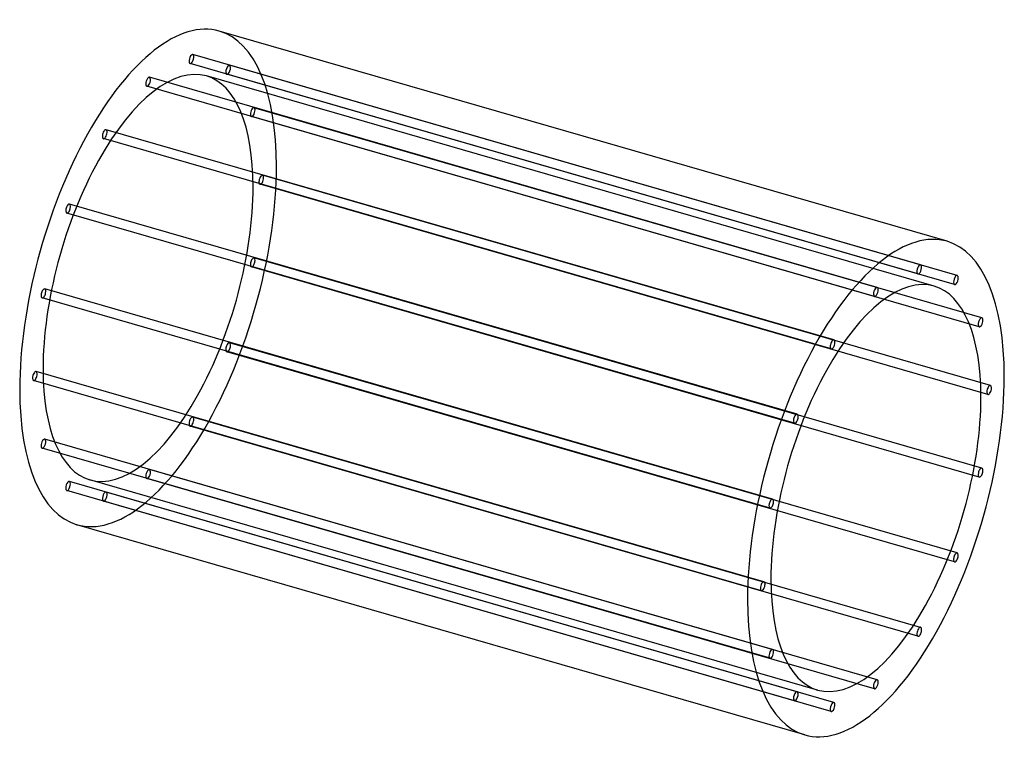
# Model space of a CAD drawing. Header units: millimetres. Extents: x -1054 to 1054, y -778 to 778.
import ezdxf

# ---------------------------------------------------------------- set-up
doc = ezdxf.new("R2010")
doc.units = ezdxf.units.MM
doc.layers.add('HIDDEN', color=7, linetype='Continuous')
doc.layers.add('THICK', color=7, linetype='Continuous')

msp = doc.modelspace()

# ---------------------------------------------------------------- linework, layer by layer
at = {"layer": 'HIDDEN'}
for p, q in [((875, 253), (-683.8, 703)), ((869.5, 233.8), (-689.4, 683.8)), ((953.7, 230.1), (-605.2, 680.1)), ((782.2, 204.6), (-776.6, 654.6)), ((904.2, 207.3), (-654.6, 657.3)), ((948.1, 210.9), (-610.7, 660.9)), ((776.6, 185.4), (-782.2, 635.4)), ((1000.7, 120.2), (-558.2, 570.2)), ((1006.2, 139.4), (-552.6, 589.4)), ((689.4, 92.3), (-869.5, 542.3)), ((683.8, 73.1), (-875, 523.1)), ((1024.7, -5.4), (-534.1, 444.6)), ((1019.1, -24.6), (-539.7, 425.4)), ((610.7, -66.9), (-948.1, 383.1)), ((605.2, -86.1), (-953.7, 363.9)), ((1006.2, -182.1), (-552.6, 267.9)), ((1000.7, -201.3), (-558.2, 248.7)), ((558.2, -248.7), (-1000.7, 201.3)), ((552.6, -267.9), (-1006.2, 182.1)), ((953.7, -363.9), (-605.2, 86.1)), ((948.1, -383.1), (-610.7, 66.9)), ((539.7, -425.4), (-1019.1, 24.6)), ((534.1, -444.6), (-1024.7, 5.4)), ((875, -523.1), (-683.8, -73.1)), ((869.5, -542.3), (-689.4, -92.3)), ((558.2, -570.2), (-1000.7, -120.2)), ((552.6, -589.4), (-1006.2, -139.4)), ((782.2, -635.4), (-776.6, -185.4)), ((654.6, -657.3), (-904.2, -207.3)), ((776.6, -654.6), (-782.2, -204.6)), ((605.2, -680.1), (-953.7, -230.1)), ((610.7, -660.9), (-948.1, -210.9)), ((683.8, -703), (-875, -253)), ((689.4, -683.8), (-869.5, -233.8))]:
    msp.add_line(p, q, dxfattribs=at)
for centre, major_axis, start_param, end_param in [((-779.4, 225), (152.5, 528.4), -0.982794, 0), ((-686.6, 693.4), (-2.77, -9.61), -2.946289, 0.000007), ((-686.6, 693.4), (-2.77, -9.61), 0.195304, 3.141599), ((-686.6, 693.4), (-2.77, -9.61), -3.141586, -2.946289), ((-779.4, 225), (-124.8, -432.3), -3.141593, -0.982794), ((-686.6, 693.4), (-2.77, -9.61), 0.000007, 0.195304), ((-607.9, 670.5), (-2.77, -9.61), -3.141586, -0.197396), ((-607.9, 670.5), (-2.77, -9.61), 0.000007, 2.944197), ((-607.9, 670.5), (-2.77, -9.61), 2.944197, 3.141599), ((-779.4, 645), (-2.77, -9.61), -3.141586, -2.55359), ((-779.4, 645), (-2.77, -9.61), 0.588003, 3.141599), ((-779.4, 225), (-124.8, -432.3), 2.158799, 3.141593), ((-607.9, 670.5), (-2.77, -9.61), -0.197396, 0.000007), ((-779.4, 645), (-2.77, -9.61), -2.55359, 0.000007), ((-779.4, 645), (-2.77, -9.61), 0.000007, 0.588003), ((-555.4, 579.8), (-2.77, -9.61), -3.141586, -0.590095), ((-555.4, 579.8), (-2.77, -9.61), -0.590095, 0.000007), ((-555.4, 579.8), (-2.77, -9.61), 0.000007, 2.551498), ((-555.4, 579.8), (-2.77, -9.61), 2.551498, 3.141599), ((-872.2, 532.7), (-2.77, -9.61), -2.160891, 0.000007), ((-872.2, 532.7), (-2.77, -9.61), -3.141586, -2.160891), ((-872.2, 532.7), (-2.77, -9.61), 0.980702, 3.141599), ((-872.2, 532.7), (-2.77, -9.61), 0.000007, 0.980702), ((-779.4, 225), (152.5, 528.4), -3.141593, -0.982794), ((-536.9, 435), (-2.77, -9.61), -3.141586, -0.982794), ((-536.9, 435), (-2.77, -9.61), 2.158799, 3.141599), ((-536.9, 435), (-2.77, -9.61), -0.982794, 0.000007), ((-536.9, 435), (-2.77, -9.61), 0.000007, 2.158799), ((-779.4, 225), (-124.8, -432.3), 0, 2.158799), ((-950.9, 373.5), (-2.77, -9.61), -3.141586, -1.768192), ((-950.9, 373.5), (-2.77, -9.61), 1.373401, 3.141599), ((-950.9, 373.5), (-2.77, -9.61), -1.768192, 0.000007), ((-950.9, 373.5), (-2.77, -9.61), 0.000007, 1.373401), ((-555.4, 258.3), (-2.77, -9.61), -1.375493, 0.000007), ((-555.4, 258.3), (-2.77, -9.61), -3.141586, -1.375493), ((-555.4, 258.3), (-2.77, -9.61), 0.000007, 1.7661), ((-555.4, 258.3), (-2.77, -9.61), 1.7661, 3.141599), ((-1003.5, 191.7), (-2.77, -9.61), -1.375493, 0.000007), ((-1003.5, 191.7), (-2.77, -9.61), -3.141586, -1.375493), ((-1003.5, 191.7), (-2.77, -9.61), 0.000007, 1.7661), ((-1003.5, 191.7), (-2.77, -9.61), 1.7661, 3.141599), ((-607.9, 76.5), (-2.77, -9.61), -3.141586, -1.768192), ((-607.9, 76.5), (-2.77, -9.61), 1.373401, 3.141599), ((-607.9, 76.5), (-2.77, -9.61), -1.768192, 0.000007), ((-607.9, 76.5), (-2.77, -9.61), 0.000007, 1.373401), ((-1021.9, 15), (-2.77, -9.61), -3.141586, -0.982794), ((-1021.9, 15), (-2.77, -9.61), 2.158799, 3.141599), ((-779.4, 225), (-124.8, -432.3), -0.982794, 0), ((-1021.9, 15), (-2.77, -9.61), -0.982794, 0.000007), ((-1021.9, 15), (-2.77, -9.61), 0.000007, 2.158799), ((-686.6, -82.7), (-2.77, -9.61), -2.160891, 0.000007), ((-686.6, -82.7), (-2.77, -9.61), -3.141586, -2.160891), ((-686.6, -82.7), (-2.77, -9.61), 0.980702, 3.141599), ((-686.6, -82.7), (-2.77, -9.61), 0.000007, 0.980702), ((-1003.5, -129.8), (-2.77, -9.61), -3.141586, -0.590095), ((-1003.5, -129.8), (-2.77, -9.61), 0.000007, 2.551498), ((-1003.5, -129.8), (-2.77, -9.61), 2.551498, 3.141599), ((-1003.5, -129.8), (-2.77, -9.61), -0.590095, 0.000007), ((-779.4, -195), (-2.77, -9.61), -2.55359, 0.000007), ((-779.4, -195), (-2.77, -9.61), -3.141586, -2.55359), ((-779.4, -195), (-2.77, -9.61), 0.588003, 3.141599), ((-950.9, -220.5), (-2.77, -9.61), -3.141586, -0.197396), ((-779.4, -195), (-2.77, -9.61), 0.000007, 0.588003), ((-950.9, -220.5), (-2.77, -9.61), -0.197396, 0.000007), ((-950.9, -220.5), (-2.77, -9.61), 0.000007, 2.944197), ((-950.9, -220.5), (-2.77, -9.61), 2.944197, 3.141599), ((-872.2, -243.4), (-2.77, -9.61), -2.946289, 0.000007), ((-872.2, -243.4), (-2.77, -9.61), 0.000007, 0.195304), ((-872.2, -243.4), (-2.77, -9.61), 0.195304, 3.141599), ((-872.2, -243.4), (-2.77, -9.61), -3.141586, -2.946289)]:
    msp.add_ellipse(centre, major_axis=major_axis, ratio=0.433013, start_param=start_param, end_param=end_param, dxfattribs=at)
at = {"layer": 'THICK'}
for p, q in [((932, 303.4), (-626.9, 753.4)), ((626.9, -753.4), (-932, -303.4))]:
    msp.add_line(p, q, dxfattribs=at)
for centre, major_axis, start_param, end_param in [((-779.4, 225), (152.5, 528.4), 0, 2.158799), ((779.4, -225), (-152.5, -528.4), -3.141593, -0.982794), ((779.4, -225), (-152.5, -528.4), 2.158799, 3.141593), ((872.2, 243.4), (2.77, 9.61), 0.195304, 3.141599), ((872.2, 243.4), (2.77, 9.61), 0.000007, 0.195304), ((872.2, 243.4), (2.77, 9.61), -3.141586, -2.946289), ((872.2, 243.4), (2.77, 9.61), -2.946289, 0.000007), ((779.4, -225), (124.8, 432.3), 0, 2.158799), ((950.9, 220.5), (2.77, 9.61), 0.000007, 2.944197), ((950.9, 220.5), (2.77, 9.61), 2.944197, 3.141599), ((950.9, 220.5), (2.77, 9.61), -3.141586, -0.197396), ((950.9, 220.5), (2.77, 9.61), -0.197396, 0.000007), ((779.4, 195), (2.77, 9.61), 0.588003, 3.141599), ((779.4, 195), (2.77, 9.61), 0.000007, 0.588003), ((779.4, 195), (2.77, 9.61), -2.55359, 0.000007), ((779.4, -225), (124.8, 432.3), -0.982794, 0), ((779.4, 195), (2.77, 9.61), -3.141586, -2.55359), ((1003.5, 129.8), (2.77, 9.61), 0.000007, 2.551498), ((1003.5, 129.8), (2.77, 9.61), -3.141586, -0.590095), ((1003.5, 129.8), (2.77, 9.61), -0.590095, 0.000007), ((1003.5, 129.8), (2.77, 9.61), 2.551498, 3.141599), ((686.6, 82.7), (2.77, 9.61), 0.980702, 3.141599), ((686.6, 82.7), (2.77, 9.61), 0.000007, 0.980702), ((686.6, 82.7), (2.77, 9.61), -2.160891, 0.000007), ((686.6, 82.7), (2.77, 9.61), -3.141586, -2.160891), ((779.4, -225), (-152.5, -528.4), 0, 2.158799), ((-779.4, 225), (152.5, 528.4), 2.158799, 3.141593), ((1021.9, -15), (2.77, 9.61), 0.000007, 2.158799), ((1021.9, -15), (2.77, 9.61), 2.158799, 3.141599), ((1021.9, -15), (2.77, 9.61), -3.141586, -0.982794), ((1021.9, -15), (2.77, 9.61), -0.982794, 0.000007), ((779.4, -225), (124.8, 432.3), -3.141593, -0.982794), ((607.9, -76.5), (2.77, 9.61), 1.373401, 3.141599), ((607.9, -76.5), (2.77, 9.61), 0.000007, 1.373401), ((607.9, -76.5), (2.77, 9.61), -3.141586, -1.768192), ((607.9, -76.5), (2.77, 9.61), -1.768192, 0.000007), ((1003.5, -191.7), (2.77, 9.61), 0.000007, 1.7661), ((1003.5, -191.7), (2.77, 9.61), -1.375493, 0.000007), ((1003.5, -191.7), (2.77, 9.61), 1.7661, 3.141599), ((1003.5, -191.7), (2.77, 9.61), -3.141586, -1.375493), ((555.4, -258.3), (2.77, 9.61), 0.000007, 1.7661), ((555.4, -258.3), (2.77, 9.61), -1.375493, 0.000007), ((555.4, -258.3), (2.77, 9.61), 1.7661, 3.141599), ((555.4, -258.3), (2.77, 9.61), -3.141586, -1.375493), ((950.9, -373.5), (2.77, 9.61), 1.373401, 3.141599), ((950.9, -373.5), (2.77, 9.61), 0.000007, 1.373401), ((950.9, -373.5), (2.77, 9.61), -3.141586, -1.768192), ((950.9, -373.5), (2.77, 9.61), -1.768192, 0.000007), ((779.4, -225), (124.8, 432.3), 2.158799, 3.141593), ((536.9, -435), (2.77, 9.61), 0.000007, 2.158799), ((536.9, -435), (2.77, 9.61), 2.158799, 3.141599), ((536.9, -435), (2.77, 9.61), -3.141586, -0.982794), ((536.9, -435), (2.77, 9.61), -0.982794, 0.000007), ((779.4, -225), (-152.5, -528.4), -0.982794, 0), ((872.2, -532.7), (2.77, 9.61), 0.980702, 3.141599), ((872.2, -532.7), (2.77, 9.61), 0.000007, 0.980702), ((872.2, -532.7), (2.77, 9.61), -2.160891, 0.000007), ((872.2, -532.7), (2.77, 9.61), -3.141586, -2.160891), ((555.4, -579.8), (2.77, 9.61), 0.000007, 2.551498), ((555.4, -579.8), (2.77, 9.61), 2.551498, 3.141599), ((555.4, -579.8), (2.77, 9.61), -3.141586, -0.590095), ((555.4, -579.8), (2.77, 9.61), -0.590095, 0.000007), ((779.4, -645), (2.77, 9.61), 0.588003, 3.141599), ((779.4, -645), (2.77, 9.61), -3.141586, -2.55359), ((779.4, -645), (2.77, 9.61), 0.000007, 0.588003), ((779.4, -645), (2.77, 9.61), -2.55359, 0.000007), ((607.9, -670.5), (2.77, 9.61), 0.000007, 2.944197), ((607.9, -670.5), (2.77, 9.61), -3.141586, -0.197396), ((607.9, -670.5), (2.77, 9.61), -0.197396, 0.000007), ((607.9, -670.5), (2.77, 9.61), 2.944197, 3.141599), ((686.6, -693.4), (2.77, 9.61), 0.195304, 3.141599), ((686.6, -693.4), (2.77, 9.61), -2.946289, 0.000007), ((686.6, -693.4), (2.77, 9.61), 0.000007, 0.195304), ((686.6, -693.4), (2.77, 9.61), -3.141586, -2.946289)]:
    msp.add_ellipse(centre, major_axis=major_axis, ratio=0.433013, start_param=start_param, end_param=end_param, dxfattribs=at)

doc.saveas('drawing.dxf')
